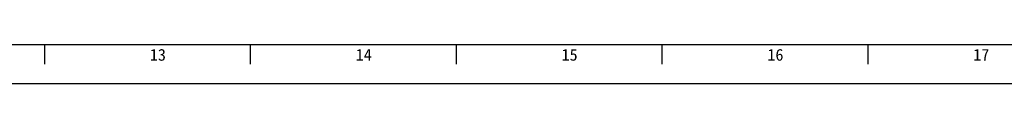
# Model space of a CAD drawing. Header units: millimetres. Extents: x 0 to 1189, y 0 to 841.
# Tile 23 of 33: x 624 to 875, y 0 to 10. Entities that reach past the tile are written whole.
import ezdxf

# ---------------------------------------------------------------- set-up
doc = ezdxf.new("R2010")
doc.units = ezdxf.units.MM
doc.header["$LTSCALE"] = 65.395
doc.layers.get('0').update_dxf_attribs({"linetype": 'CONTINUOUS'})
doc.styles.add('TEXTSTYLE_4', font='simfang.ttf')

msp = doc.modelspace()

# ---------------------------------------------------------------- linework, layer by layer
at = {"color": 7}
for p, q in [((25, 10), (1179, 10)), ((630.5, 5), (630.5, 10)), ((683, 5), (683, 10)), ((735.5, 5), (735.5, 10)), ((788, 5), (788, 10)), ((840.5, 5), (840.5, 10)), ((0, 0), (1189, 0))]:
    msp.add_line(p, q, dxfattribs=at)

# ---------------------------------------------------------------- texts
at = {"color": 3, "style": 'TEXTSTYLE_4'}
for s, p in [('13', (657.319, 5.847)), ('14', (709.819, 5.847)), ('15', (762.319, 5.847)), ('16', (814.819, 5.847)), ('17', (867.319, 5.847))]:
    msp.add_text(s, height=3, dxfattribs=at).set_placement(p)

doc.saveas('drawing.dxf')
